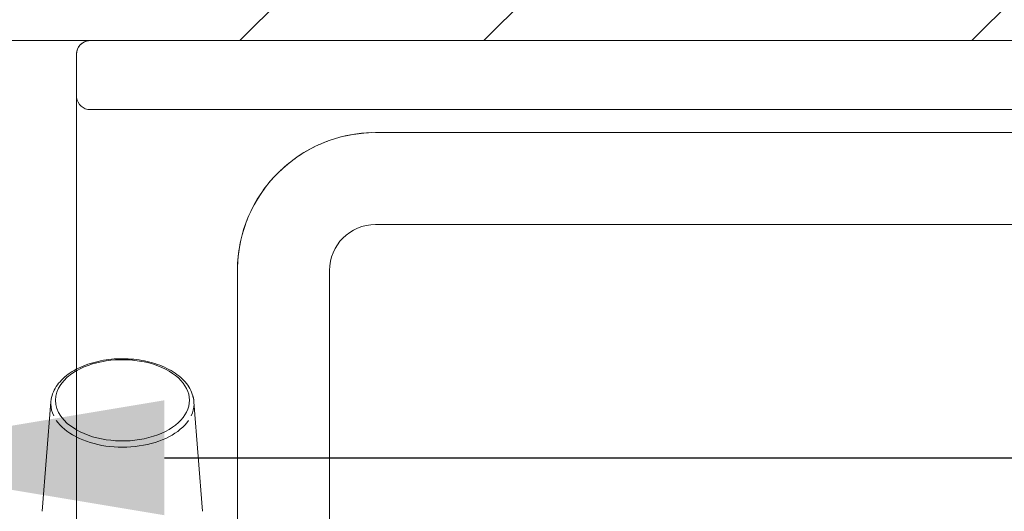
# Model space of a CAD drawing. Header units: millimetres. Extents: x 811 to 573824, y 137 to 100812.
# Tile 126 of 143: x 454918 to 455132, y 77793 to 77900. Entities that reach past the tile are written whole.
import ezdxf

# ---------------------------------------------------------------- set-up
doc = ezdxf.new("R2010")
doc.units = ezdxf.units.MM
doc.header["$LTSCALE"] = 3
doc.header["$MEASUREMENT"] = 0
doc.header["$PDMODE"] = 35
doc.layers.get('Defpoints').update_dxf_attribs({"lineweight": 0})
doc.layers.add('ARC - LEADER ARROW', color=7, linetype='Continuous')
doc.layers.add('KITCHEN EQUIPMENTS', color=251, linetype='Continuous', lineweight=0)
doc.layers.add('NEW BRICKWORK', color=1, linetype='Continuous', lineweight=0)
doc.styles.get("Standard").update_dxf_attribs({"font": 'stylu.ttf'})
doc.dimstyles.new('ARC SCALE50', dxfattribs={"dimscale": 50, "dimtxt": 1, "dimasz": 1.5, "dimexe": 0.8, "dimexo": 0.8, "dimgap": 0.5, "dimtad": 0, "dimdec": 0, "dimrnd": 1, "dimzin": 0, "dimdsep": 46, "dimtxsty": 'Standard', "dimcen": 1.5, "dimdle": 0.8, "dimclrd": 256, "dimclre": 256, "dimclrt": 256, "dimadec": 0, "dimazin": 0, "dimtfac": 2, "dimtdec": 0, "dimtmove": 1, "dimatfit": 2, "dimfxl": 1, "dimtolj": 1, "dimtzin": 0, "dimlwd": -1, "dimlwe": 13, "dimarcsym": 0})

# ---------------------------------------------------------------- blocks, each defined once
blk = doc.blocks.new('xzgredgr')
at = {"layer": 'KITCHEN EQUIPMENTS'}
for p, q in [((455427.77, 77895.53, 0.12), (454933.77, 77895.53, 0.12)), ((454930.64, 77892.53, 0.12), (454930.64, 77298.53, 0.12)), ((455427.64, 77880.53, 0.12), (454933.64, 77880.53, 0.12)), ((455365.64, 77875.53, 0.12), (454995.64, 77875.53, 0.12)), ((454995.64, 77855.53, 0.12), (455365.64, 77855.53, 0.12)), ((454965.64, 77845.53, 0.12), (454965.64, 77727.17, 0.12)), ((454985.64, 77734.04, 0.12), (454985.64, 77845.53, 0.12)), ((454935.33, 77825.79, 0.12), (454934.76, 77825.65, 0.12)), ((454935.9, 77825.91, 0.12), (454935.33, 77825.79, 0.12)), ((454936.49, 77826.02, 0.12), (454935.9, 77825.91, 0.12)), ((454937.08, 77826.11, 0.12), (454936.49, 77826.02, 0.12)), ((454937.67, 77826.19, 0.12), (454937.08, 77826.11, 0.12)), ((454938.27, 77826.26, 0.12), (454937.67, 77826.19, 0.12)), ((454938.87, 77826.31, 0.12), (454938.27, 77826.26, 0.12)), ((454939.47, 77826.34, 0.12), (454938.87, 77826.31, 0.12)), ((454940.08, 77826.36, 0.12), (454939.47, 77826.34, 0.12)), ((454940.68, 77826.37, 0.12), (454940.08, 77826.36, 0.12)), ((454941.29, 77826.36, 0.12), (454940.68, 77826.37, 0.12)), ((454941.9, 77826.34, 0.12), (454941.29, 77826.36, 0.12)), ((454942.5, 77826.3, 0.12), (454941.9, 77826.34, 0.12)), ((454943.1, 77826.25, 0.12), (454942.5, 77826.3, 0.12)), ((454943.7, 77826.18, 0.12), (454943.1, 77826.25, 0.12)), ((454944.29, 77826.1, 0.12), (454943.7, 77826.18, 0.12)), ((454944.88, 77826, 0.12), (454944.29, 77826.1, 0.12)), ((454945.46, 77825.89, 0.12), (454944.88, 77826, 0.12)), ((454946.03, 77825.77, 0.12), (454945.46, 77825.89, 0.12)), ((454930.14, 77823.82, 0.12), (454929.7, 77823.56, 0.12)), ((454930.6, 77824.08, 0.12), (454930.14, 77823.82, 0.12)), ((454931.08, 77824.32, 0.12), (454930.69, 77824.12, 0.12)), ((454931.57, 77824.55, 0.12), (454931.08, 77824.32, 0.12)), ((454932.07, 77824.77, 0.12), (454931.57, 77824.55, 0.12)), ((454932.59, 77824.97, 0.12), (454932.07, 77824.77, 0.12)), ((454933.12, 77825.16, 0.12), (454932.59, 77824.97, 0.12)), ((454933.65, 77825.34, 0.12), (454933.12, 77825.16, 0.12)), ((454934.2, 77825.5, 0.12), (454933.65, 77825.34, 0.12)), ((454934.76, 77825.65, 0.12), (454934.2, 77825.5, 0.12)), ((454946.6, 77825.63, 0.12), (454946.03, 77825.77, 0.12)), ((454947.16, 77825.48, 0.12), (454946.6, 77825.63, 0.12)), ((454947.7, 77825.31, 0.12), (454947.16, 77825.48, 0.12)), ((454948.24, 77825.13, 0.12), (454947.7, 77825.31, 0.12)), ((454948.77, 77824.94, 0.12), (454948.24, 77825.13, 0.12)), ((454949.28, 77824.73, 0.12), (454948.77, 77824.94, 0.12)), ((454949.78, 77824.51, 0.12), (454949.28, 77824.73, 0.12)), ((454950.27, 77824.28, 0.12), (454949.78, 77824.51, 0.12)), ((454950.74, 77824.04, 0.12), (454950.27, 77824.28, 0.12)), ((454951.2, 77823.78, 0.12), (454950.74, 77824.04, 0.12)), ((454951.65, 77823.52, 0.12), (454951.2, 77823.78, 0.12)), ((454927.39, 77821.73, 0.12), (454927.07, 77821.38, 0.12)), ((454927.73, 77822.06, 0.12), (454927.39, 77821.73, 0.12)), ((454928.08, 77822.38, 0.12), (454927.73, 77822.06, 0.12)), ((454928.46, 77822.69, 0.12), (454928.08, 77822.38, 0.12)), ((454928.85, 77822.99, 0.12), (454928.46, 77822.69, 0.12)), ((454929.27, 77823.28, 0.12), (454928.85, 77822.99, 0.12)), ((454929.7, 77823.56, 0.12), (454929.27, 77823.28, 0.12)), ((454952.07, 77823.24, 0.12), (454951.65, 77823.52, 0.12)), ((454952.48, 77822.95, 0.12), (454952.07, 77823.24, 0.12)), ((454952.88, 77822.64, 0.12), (454952.48, 77822.95, 0.12)), ((454953.25, 77822.33, 0.12), (454952.88, 77822.64, 0.12)), ((454953.6, 77822.01, 0.12), (454953.25, 77822.33, 0.12)), ((454953.94, 77821.68, 0.12), (454953.6, 77822.01, 0.12)), ((454954.25, 77821.33, 0.12), (454953.94, 77821.68, 0.12)), ((454925.81, 77819.54, 0.12), (454925.62, 77819.15, 0.12)), ((454926.01, 77819.92, 0.12), (454925.81, 77819.54, 0.12)), ((454926.24, 77820.3, 0.12), (454926.01, 77819.92, 0.12)), ((454926.5, 77820.67, 0.12), (454926.24, 77820.3, 0.12)), ((454926.77, 77821.03, 0.12), (454926.5, 77820.67, 0.12)), ((454927.07, 77821.38, 0.12), (454926.77, 77821.03, 0.12)), ((454954.55, 77820.98, 0.12), (454954.25, 77821.33, 0.12)), ((454954.82, 77820.62, 0.12), (454954.55, 77820.98, 0.12)), ((454955.07, 77820.25, 0.12), (454954.82, 77820.62, 0.12)), ((454955.3, 77819.87, 0.12), (454955.07, 77820.25, 0.12)), ((454955.5, 77819.48, 0.12), (454955.3, 77819.87, 0.12)), ((454955.68, 77819.08, 0.12), (454955.5, 77819.48, 0.12)), ((454925.15, 77817.51, 0.12), (454925.1, 77817.1, 0.12)), ((454925.23, 77817.93, 0.12), (454925.15, 77817.51, 0.12)), ((454925.34, 77818.34, 0.12), (454925.23, 77817.93, 0.12)), ((454925.47, 77818.75, 0.12), (454925.34, 77818.34, 0.12)), ((454925.62, 77819.15, 0.12), (454925.47, 77818.75, 0.12)), ((454955.83, 77818.68, 0.12), (454955.68, 77819.08, 0.12)), ((454955.96, 77818.28, 0.12), (454955.83, 77818.68, 0.12)), ((454956.06, 77817.87, 0.12), (454955.96, 77818.28, 0.12)), ((454956.13, 77817.45, 0.12), (454956.06, 77817.87, 0.12)), ((454956.18, 77817.03, 0.12), (454956.13, 77817.45, 0.12)), ((454925.1, 77817.03, 0.12), (454923.22, 77793.24, 0.12)), ((454958.05, 77793.24, 0.12), (454956.18, 77817.03, 0.12))]:
    blk.add_line(p, q, dxfattribs=at)
for centre, radius, start, end in [((454933.64, 77892.53, 0.12), 3, 92.5407, 180), ((454933.64, 77892.53, 0.12), 3, 138.6712, 176.3288), ((454933.64, 77892.53, 0.12), 3, 97.2796, 131.3288), ((454933.64, 77883.53, 0.12), 3, 187.2796, 270), ((454995.64, 77845.53, 0.12), 30, 90, 180), ((454995.64, 77845.53, 0.12), 30, 91.4528, 109.5416), ((454995.64, 77845.53, 0.12), 30, 110.5157, 114.4843), ((454995.64, 77845.53, 0.12), 30, 115.4584, 133.5472), ((454995.64, 77845.53, 0.12), 30, 136.4528, 154.5416), ((454995.64, 77845.53, 0.12), 30, 155.5157, 159.4843), ((454995.64, 77845.53, 0.12), 30, 160.4584, 178.5472), ((454995.64, 77845.53, 0.12), 10, 90, 180)]:
    blk.add_arc(centre, radius, start, end, dxfattribs=at)
at = {"layer": 'KITCHEN EQUIPMENTS', "extrusion": (0, 0, -1)}
for centre, major_axis, start_param, end_param in [((454940.64, 77817.33, 0.12), (14.56, 0), 3.955711, 6.283185), ((454940.64, 77817.33, 0.12), (14.56, 0), 3.141593, 3.947462), ((454940.64, 77816.58, 0.12), (15.56, 0), 3.202573, 3.312044), ((454940.64, 77817.33, 0.12), (14.56, 0), 2.335723, 3.141593), ((454940.64, 77817.33, 0.12), (14.56, 0), 0, 2.327475), ((454940.64, 77816.58, 0.12), (15.56, 0), 6.112734, 6.221673), ((454940.64, 77816.58, 0.12), (15.56, 0), 2.85884, 3.135459), ((454940.64, 77816.58, 0.12), (15.56, 0), 0.006133, 0.282753), ((454940.64, 77816.58, 0.12), (15.56, 0), 2.282131, 2.748894), ((454940.64, 77816.58, 0.12), (15.56, 0), 0.392699, 2.274411)]:
    blk.add_ellipse(centre, major_axis=major_axis, ratio=0.606844, start_param=start_param, end_param=end_param, dxfattribs=at)
blk = doc.blocks.new('*D252')
at = {"layer": 'ARC - LEADER ARROW', "lineweight": 13, "transparency": 16777216}
for p, q in [((454874.76, 77855.53), (454874.76, 77764.84)), ((456465.58, 77855.53), (456465.58, 77764.84))]:
    blk.add_line(p, q, dxfattribs=at)
at = {"layer": 'ARC - LEADER ARROW', "transparency": 16777216}
for p, q in [((454949.76, 77804.84), (455561.84, 77804.84)), ((456390.58, 77804.84), (455778.51, 77804.84))]:
    blk.add_line(p, q, dxfattribs=at)
for points in [[(454949.76, 77817.34), (454949.76, 77792.34), (454874.76, 77804.84)], [(456390.58, 77792.34), (456390.58, 77817.34), (456465.58, 77804.84)]]:
    blk.add_solid(points, dxfattribs=at)
at = {"layer": 'Defpoints', "color": 0, "transparency": 16777216}
for p in [(454874.76, 77895.53), (456465.58, 77895.53), (456465.58, 77804.84)]:
    blk.add_point(p, dxfattribs=at)
at = {"layer": 'ARC - LEADER ARROW', "transparency": 16777216, "insert": (455670.17, 77804.84), "char_height": 50, "attachment_point": 5}
blk.add_mtext('\\A1;1590', dxfattribs=at)

msp = doc.modelspace()

# ---------------------------------------------------------------- hatches: boundary and pattern name
at = {"layer": 'NEW BRICKWORK'}
h = msp.add_hatch(dxfattribs=at)
h.set_pattern_fill('ANSI32', color=256, scale=300)
h.set_pattern_definition([(45, (6227957.61, 2343389.85), (-79.5495129, 79.5495129), []), (45, (6228010.64, 2343389.85), (-79.5495129, 79.5495129), [])])
h.paths.add_polyline_path([(454988.76, 74895.53), (455774.76, 74895.53), (455774.76, 75695.53), (455924.76, 75695.53), (455924.76, 74895.53), (460965.58, 74895.53), (460965.58, 76695.53), (460355.58, 76695.53), (460355.58, 76845.53), (460965.58, 76845.53), (460965.58, 80395.77), (459665.58, 80395.77), (459665.58, 77895.53), (458665.58, 77895.53), (458665.58, 76845.53), (459455.58, 76845.53), (459455.58, 76695.53), (458515.58, 76695.53), (458515.58, 76895.53), (458265.58, 76895.53), (458265.58, 77045.53), (458515.58, 77045.53), (458515.58, 77895.53), (456615.58, 77895.53), (456615.58, 77045.53), (456865.58, 77045.53), (456865.58, 76895.53), (456465.58, 76895.53), (456465.58, 77895.53), (454874.76, 77895.53), (454874.76, 78045.53), (459515.58, 78045.53), (459515.58, 80395.77), (450124.93, 80395.77), (450124.93, 76795.53), (450924.93, 76795.53), (450924.93, 76645.53), (450124.93, 76645.53), (450124.93, 70885.19), (451024.93, 70885.19), (451024.92, 70735.19), (450124.93, 70735.19), (450124.93, 63643.31), (458407.82, 63643.31), (458407.82, 63543.31), (449974.93, 63543.31), (449974.93, 80495.77), (461065.58, 80495.77), (461065.58, 70992.75), (460965.58, 70892.75), (460965.58, 74695.53), (454988.76, 74695.53)])

# ---------------------------------------------------------------- linework, layer by layer
at = {"layer": 'NEW BRICKWORK', "elevation": 0.12}
msp.add_lwpolyline([(459455.58, 76695.53), (458515.58, 76695.53), (458515.58, 76895.53), (458265.58, 76895.53), (458265.58, 77045.53), (458515.58, 77045.53), (458515.58, 77895.53), (456615.58, 77895.53), (456615.58, 77045.53), (456865.58, 77045.53), (456865.58, 76895.53), (456465.58, 76895.53), (456465.58, 77895.53), (454874.76, 77895.53), (454874.76, 78045.53), (459515.58, 78045.53)], dxfattribs=at)

# ---------------------------------------------------------------- block references
at = {"layer": 'KITCHEN EQUIPMENTS'}
msp.add_blockref('xzgredgr', (0, 0), dxfattribs=at)

# ---------------------------------------------------------------- dimensions: what is measured, and where the dimension line sits
at = {"layer": 'ARC - LEADER ARROW'}
dim = msp.add_linear_dim(base=(456465.58, 77804.84, 0.12), p1=(454874.76, 77895.53, 0.12), p2=(456465.58, 77895.53, 0.12), text='1590', dimstyle='ARC SCALE50', dxfattribs=at)
dim.commit()
dim.dimension.update_dxf_attribs({"geometry": '*D252', "text_midpoint": (455670.17, 77804.84, 0.12)})

doc.saveas('drawing.dxf')
